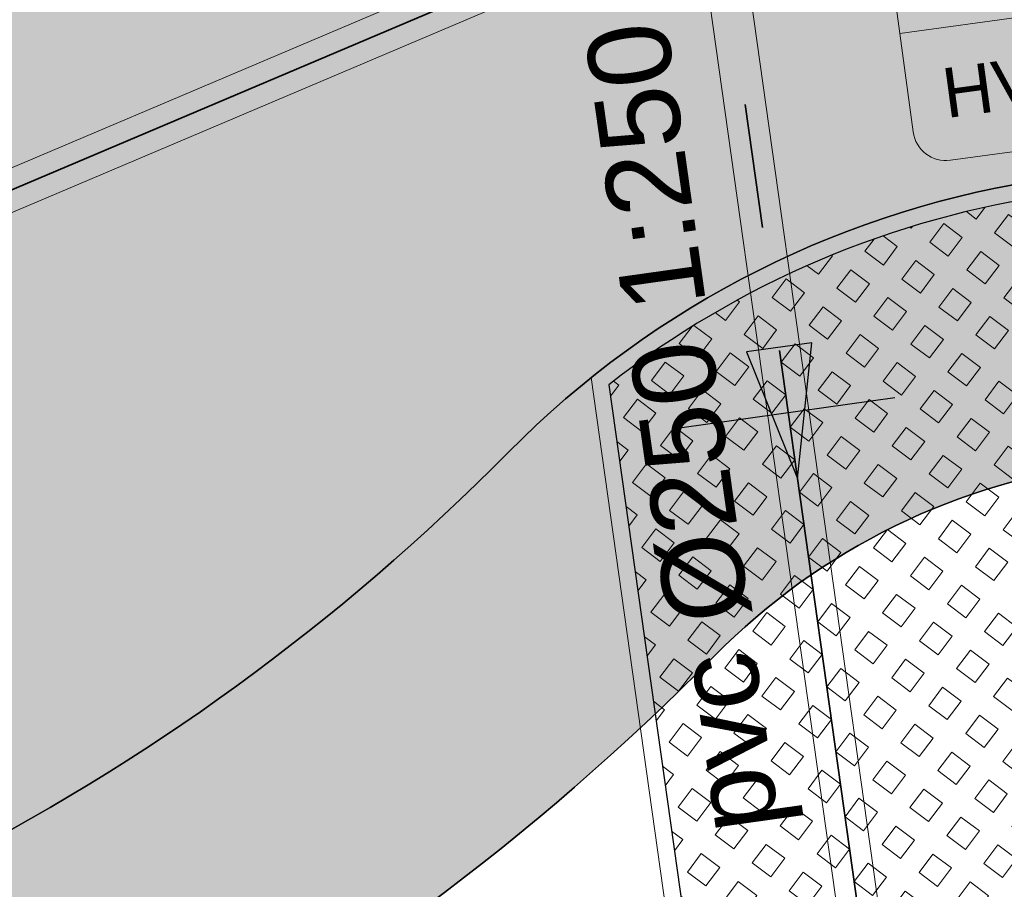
# Model space of a CAD drawing. Extents: x 98477 to 100410, y 398052 to 398969.
# Tile 230 of 256: x 98807.28 to 98813.22, y 398286.2 to 398291.45. Entities that reach past the tile are written whole.
import ezdxf
from ezdxf.enums import TextEntityAlignment as Align

# ---------------------------------------------------------------- set-up
doc = ezdxf.new("R2010")
doc.units = 0
doc.linetypes.add('AL-NUTSTRACE', pattern=[17, 5, -3.5, 0, -3.5, 5])
doc.linetypes.add('RI-DWA', pattern=[9.75, 4.5, -0.75, 0.75, -0.75, 0.75, -0.75, 0.75, -0.75])
for name, color, linetype, lineweight in [('N-KO-kantbegrenzing grondwerk', 70, 'Continuous', 25), ('N-KO-kantverharding', 2, 'Continuous', 25), ('N-KO-opsluitband 100x200mm', 2, 'Continuous', 25), ('N-KO-opsluitband achterkant', 8, 'Continuous', 9), ('N-RI-DWA hoofdriool', 24, 'RI-DWA', 35), ('N-RI-DWA hoofdriool buiswand', 24, 'Continuous', 13), ('N-RI-DWA putnummer', 24, 'Continuous', 18), ('N-RI-DWA strenginformatie', 24, 'Continuous', 25), ('N-RI-stroomrichting', 7, 'Continuous', 25), ("N-VH-arcering 'MAT' grijs 251", 251, 'Continuous', 18), ('N-VH-arcering grasbetontegels', 8, 'Continuous', 9), ('N-VH-arcering printbeton', 8, 'Continuous', 9), ('X-AL-nutstrace VERWERKT', 252, 'AL-NUTSTRACE', 18)]:
    doc.layers.add(name, color=color, linetype=linetype, lineweight=lineweight)
doc.layers.add('X-AL-contourlijnen', color=30, linetype='Continuous', plot=False)
doc.layers.add('X-AL-hulplijn riolering', color=30, linetype='Continuous', plot=False)
doc.styles.add('CS Annotative', font='arial.ttf')

# ---------------------------------------------------------------- blocks, each defined once
blk = doc.blocks.new('*U612')
at = {"layer": 'X-AL-hulplijn riolering'}
for points in [[(-0.6275572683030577, 0.6275572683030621), (7.682743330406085e-16, 0), (0.6275572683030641, 0.6275572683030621, 0.4142135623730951)], [(3.290701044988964e-15, 0), (-0.6275572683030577, -0.6275572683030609, 0.4142135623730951), (0.6275572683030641, -0.6275572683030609)]]:
    blk.add_hatch(color=256, dxfattribs=at).paths.add_polyline_path(points)
at = {"lineweight": 9}
blk.add_line((5.579606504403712, -4.287517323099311), (17.47132344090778, -2.679080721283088), dxfattribs=at)
blk.add_lwpolyline([(7.106728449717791, -8.117386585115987), (17.01649256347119, -6.777022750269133, 0.414213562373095), (17.87343259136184, -5.65200995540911), (17.06921429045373, 0.2938485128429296, 0.414213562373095), (15.94420149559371, 1.150788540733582), (6.034437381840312, -0.1895752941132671, 0.414213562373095), (5.17749735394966, -1.314588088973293), (5.981715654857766, -7.260446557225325, 0.414213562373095)], format="xyb", close=True)
at = {"layer": 'X-AL-hulplijn riolering'}
for points in [[(0.7530687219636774, -0.7530687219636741), (-0.7530687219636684, 0.7530687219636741)], [(0.7530687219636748, 0.7530687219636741), (-0.7530687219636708, -0.7530687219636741)]]:
    blk.add_lwpolyline(points, dxfattribs=at)
blk.add_circle((3.290701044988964e-15, 0), 0.8875, dxfattribs=at)
at = {"style": 'CS Annotative'}
for tag, height, p in [('HOOGTE', 2.5, (11.26062961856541, -1.525281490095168)), ('NR', 1.5, (11.79030032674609, -5.441316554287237))]:
    blk.add_attdef(tag, text='', height=height, rotation=7.70290231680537, dxfattribs=at).set_placement(p, align=Align.MIDDLE_CENTER)
blk = doc.blocks.new('*U531')
at = {"layer": 'N-RI-stroomrichting'}
h = blk.add_hatch(color=256, dxfattribs=at)
h.dxf.hatch_style = 1
h.paths.add_polyline_path([(0.2783462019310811, -1.980536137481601), (0.711921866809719, 2.119709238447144), (-1.268614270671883, 1.841363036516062)])
blk.add_lwpolyline([(0.2783462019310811, -1.980536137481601), (0.711921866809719, 2.119709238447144), (-1.268614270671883, 1.841363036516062)], close=True, dxfattribs=at)
at = {"layer": 'X-AL-hulplijn riolering'}
blk.add_lwpolyline([(3.218371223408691, 0.4523125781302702), (-3.218371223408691, -0.4523125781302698)], dxfattribs=at)
at = {"lineweight": 25, "style": 'CS Annotative'}
blk.add_attdef('Strenginformatie', text='', height=2.5, rotation=98.00000000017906, dxfattribs=at).set_placement((-3.218371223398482, -0.4523125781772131), align=Align.MIDDLE_CENTER)

msp = doc.modelspace()

# ---------------------------------------------------------------- hatches: boundary and pattern name
at = {"layer": "N-VH-arcering 'MAT' grijs 251"}
h = msp.add_hatch(color=256, dxfattribs=at)
h.dxf.hatch_style = 1
edge = h.paths.add_edge_path()
edge.add_line((98801.70985258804, 398275.5025756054), (98759.07881222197, 398269.5111736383))
edge.add_arc((98758.55691309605, 398273.2246788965), 3.749999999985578, 188.0000000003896, 277.9999999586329, ccw=False)
edge.add_line((98754.84340783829, 398272.7027797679), (98754.7320693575, 398273.4949942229))
edge.add_arc((98759.43584268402, 398274.1560664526), 4.75000000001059, 98.00000000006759, 188.0000000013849, ccw=False)
edge.add_line((98758.77477045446, 398278.859839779), (98802.64364589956, 398285.0252081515))
edge.add_arc((98800.79960231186, 398298.1462600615), 13.24999999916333, 278.0000000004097, 315.3695932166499)
edge.add_arc((98814.32101528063, 398284.7981743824), 5.750000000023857, 97.99999999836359, 135.3695932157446, ccw=False)
edge.add_line((98813.52076995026, 398290.4922157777), (98817.94515990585, 398291.114023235))
edge.add_arc((98818.74540523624, 398285.4199818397), 5.750000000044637, 8.00000000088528, 97.99999999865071, ccw=False)
edge.add_line((98824.43944663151, 398286.2202271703), (98832.12180180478, 398231.5574297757))
edge.add_arc((98824.4472242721, 398230.4788382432), 7.74999999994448, -36.90337989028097, 8.000000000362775, ccw=False)
edge.add_line((98830.64450586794, 398225.8252159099), (98822.02531955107, 398214.3469478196))
edge.add_arc((98828.62242576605, 398209.3930917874), 8.249999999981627, 143.0966201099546, 188.000000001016)
edge.add_line((98820.45271419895, 398208.2449137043), (98820.95212056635, 398204.6914527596))
edge.add_line((98820.95212056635, 398204.6914527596), (98824.98814049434, 398175.9736787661))
edge.add_line((98824.98814049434, 398175.9736787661), (98826.34507822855, 398166.3185650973))
edge.add_arc((98829.56344945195, 398166.7708776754), 3.249999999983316, 187.9999999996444, 277.9999999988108)
edge.add_line((98830.01576203, 398163.552506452), (98845.49611657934, 398165.7281284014))
edge.add_line((98845.49611657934, 398165.7281284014), (98850.05134969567, 398166.3683246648))
edge.add_line((98850.05134969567, 398166.3683246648), (98871.26042709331, 398169.349066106))
edge.add_line((98871.26042709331, 398169.349066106), (98879.77673248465, 398170.5459547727))
edge.add_line((98879.77673248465, 398170.5459547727), (98895.91810200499, 398172.8144763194))
edge.add_line((98895.91810200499, 398172.8144763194), (98895.01347684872, 398179.2512187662))
edge.add_line((98895.01347684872, 398179.2512187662), (98835.84495974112, 398170.9356259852))
edge.add_arc((98835.18388751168, 398175.6393993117), 4.749999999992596, 188.0000000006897, 277.9999999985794, ccw=False)
edge.add_line((98830.48011418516, 398174.9783270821), (98825.97718274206, 398207.0183491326))
edge.add_arc((98833.65176027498, 398208.096940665), 7.750000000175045, 143.0966201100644, 188.0000000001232, ccw=False)
edge.add_line((98827.4544786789, 398212.7505629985), (98836.07366499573, 398224.2288310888))
edge.add_arc((98829.47655878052, 398229.1826871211), 8.250000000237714, 323.096620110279, 367.9999999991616)
edge.add_line((98837.64627034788, 398230.3308652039), (98837.34238794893, 398232.4931008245))
edge.add_line((98837.34238794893, 398232.4931008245), (98837.34238780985, 398232.493100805))
edge.add_line((98837.34238780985, 398232.493100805), (98829.68786739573, 398286.9578446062))
edge.add_arc((98835.38190879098, 398287.7580899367), 5.749999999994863, 97.99999999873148, 188.0000000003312, ccw=False)
edge.add_line((98834.58166346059, 398293.452131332), (98882.50500414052, 398300.1873176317))
edge.add_arc((98883.61838894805, 398292.2651730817), 8.000000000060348, 11.632034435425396, 97.9999999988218, ccw=False)
edge.add_line((98891.45409032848, 398293.8781776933), (98890.9995, 398296.0865))
edge.add_line((98890.9995, 398296.0865), (98889.023, 398305.688))
edge.add_line((98889.023, 398305.688), (98888.557, 398307.974))
edge.add_line((98888.557, 398307.974), (98887.38477368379, 398314.7597044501))
edge.add_arc((98879.50153614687, 398313.3978799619), 8.00000000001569, -82.00000000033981, 9.801079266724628, ccw=False)
edge.add_line((98880.6149209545, 398305.475735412), (98872.94460748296, 398304.3977431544))
edge.add_arc((98872.42270835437, 398308.1112484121), 3.749999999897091, 189.4265010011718, 278.00000000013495, ccw=False)
edge.add_arc((92946.7354543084, 397324.3039467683), 6003.049999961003, 9.42650100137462, 10.61166010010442)
edge.add_line((98847.1206531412, 398429.7738954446), (98842.31285519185, 398429.0982035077))
edge.add_arc((92946.7354539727, 397324.3039467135), 5998.200000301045, 9.428546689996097, 10.613773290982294, ccw=False)
edge.add_arc((98860.08948650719, 398306.4687901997), 3.840166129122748, -81.43407539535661, 6.657381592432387, ccw=False)
edge.add_line((98860.66146879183, 398302.6714605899), (98847.18483033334, 398300.7774425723))
edge.add_line((98847.18483033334, 398300.7774425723), (98842.62959721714, 398300.1372463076))
edge.add_line((98842.62959721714, 398300.1372463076), (98820.15051205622, 398296.9780169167))
edge.add_arc((98819.35026672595, 398302.672058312), 5.749999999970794, 187.9999999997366, 277.99999999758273, ccw=False)
edge.add_line((98813.65622533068, 398301.8718129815), (98812.30624625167, 398311.4774132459))
edge.add_line((98812.30624625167, 398311.4774132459), (98811.1093575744, 398319.9937186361))
edge.add_line((98811.1093575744, 398319.9937186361), (98809.24443803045, 398333.2633107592))
edge.add_line((98809.24443803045, 398333.2633107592), (98808.67382831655, 398337.3234098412))
edge.add_line((98808.67382831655, 398337.3234098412), (98807.71353391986, 398344.1562595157))
edge.add_line((98807.71353391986, 398344.1562595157), (98807.70657526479, 398344.2057729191))
edge.add_line((98807.70657526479, 398344.2057729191), (98811.66764753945, 398344.7624653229))
edge.add_line((98811.66764753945, 398344.7624653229), (98829.49247277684, 398347.2675811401))
edge.add_line((98829.49247277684, 398347.2675811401), (98831.96814294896, 398347.6155138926))
edge.add_line((98831.96814294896, 398347.6155138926), (98831.06351779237, 398354.0522563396))
edge.add_line((98831.06351779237, 398354.0522563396), (98828.58784762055, 398353.704323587))
edge.add_line((98828.58784762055, 398353.704323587), (98810.76302238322, 398351.1992077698))
edge.add_line((98810.76302238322, 398351.1992077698), (98806.80195010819, 398350.6425153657))
edge.add_line((98806.80195010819, 398350.6425153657), (98806.79499145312, 398350.6920287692))
edge.add_line((98806.79499145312, 398350.6920287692), (98805.14616655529, 398362.4240275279))
edge.add_line((98805.14616655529, 398362.4240275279), (98805.04836903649, 398363.119893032))
edge.add_line((98805.04836903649, 398363.119893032), (98803.99065346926, 398370.6459303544))
edge.add_line((98803.99065346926, 398370.6459303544), (98802.48758397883, 398381.3408254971))
edge.add_line((98802.48758397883, 398381.3408254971), (98801.4298684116, 398388.8668628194))
edge.add_line((98801.4298684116, 398388.8668628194), (98799.92679892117, 398399.561757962))
edge.add_line((98799.92679892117, 398399.561757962), (98798.86908335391, 398407.0877952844))
edge.add_line((98798.86908335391, 398407.0877952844), (98797.36601386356, 398417.7826904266))
edge.add_line((98797.36601386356, 398417.7826904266), (98796.79540414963, 398421.8427895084))
edge.add_line((98796.79540414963, 398421.8427895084), (98795.88382033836, 398428.3290453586))
edge.add_line((98795.88382033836, 398428.3290453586), (98795.87686168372, 398428.3785587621))
edge.add_line((98795.87686168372, 398428.3785587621), (98799.83793395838, 398428.9352511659))
edge.add_line((98799.83793395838, 398428.9352511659), (98817.66275919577, 398431.4403669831))
edge.add_line((98817.66275919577, 398431.4403669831), (98820.13842936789, 398431.7882997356))
edge.add_line((98820.13842936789, 398431.7882997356), (98819.2338042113, 398438.2250421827))
edge.add_line((98819.2338042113, 398438.2250421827), (98816.75813403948, 398437.87710943))
edge.add_line((98816.75813403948, 398437.87710943), (98798.93330880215, 398435.3719936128))
edge.add_line((98798.93330880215, 398435.3719936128), (98794.9722365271, 398434.8153012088))
edge.add_line((98794.9722365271, 398434.8153012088), (98794.96527787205, 398434.8648146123))
edge.add_line((98794.96527787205, 398434.8648146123), (98793.37870452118, 398446.1538705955))
edge.add_line((98793.37870452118, 398446.1538705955), (98792.73850825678, 398450.7091037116))
edge.add_line((98792.73850825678, 398450.7091037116), (98789.33816684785, 398474.9037900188))
edge.add_line((98789.33816684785, 398474.9037900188), (98783.89169246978, 398474.1383379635))
edge.add_line((98783.89169246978, 398474.1383379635), (98786.76317609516, 398453.7066703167))
edge.add_arc((98782.05940276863, 398453.0455980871), 4.750000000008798, -82.0000000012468, 7.999999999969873, ccw=False)
edge.add_line((98782.72047499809, 398448.3418247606), (98773.11487473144, 398446.9918456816))
edge.add_line((98773.11487473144, 398446.9918456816), (98764.5985693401, 398445.7949570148))
edge.add_line((98764.5985693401, 398445.7949570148), (98743.40683266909, 398442.8166526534))
edge.add_line((98743.40683266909, 398442.8166526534), (98734.89052727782, 398441.6197639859))
edge.add_line((98734.89052727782, 398441.6197639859), (98611.80020633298, 398424.3205475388))
edge.add_line((98611.80020633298, 398424.3205475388), (98607.65702311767, 398453.8008279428))
edge.add_arc((98611.6373665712, 398454.1216500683), 3.993251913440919, 101.39182936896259, 184.6081706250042, ccw=False)
edge.add_line((98610.84862924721, 398458.0362323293), (98611.83889731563, 398458.1754054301))
edge.add_line((98611.83889731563, 398458.1754054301), (98639.5664032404, 398462.0722522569))
edge.add_line((98639.5664032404, 398462.0722522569), (98641.54693937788, 398462.3505984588))
edge.add_line((98641.54693937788, 398462.3505984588), (98659.37176461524, 398464.8557142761))
edge.add_line((98659.37176461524, 398464.8557142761), (98661.84743478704, 398465.2036470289))
edge.add_line((98661.84743478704, 398465.2036470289), (98660.94280963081, 398471.6403894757))
edge.add_line((98660.94280963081, 398471.6403894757), (98649.90132066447, 398470.0886093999))
edge.add_line((98649.90132066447, 398470.0886093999), (98624.64948491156, 398466.5396953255))
edge.add_line((98624.64948491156, 398466.5396953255), (98622.66894877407, 398466.2613491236))
edge.add_line((98622.66894877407, 398466.2613491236), (98604.84412353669, 398463.7562333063))
edge.add_line((98604.84412353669, 398463.7562333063), (98602.86358739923, 398463.4778871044))
edge.add_line((98602.86358739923, 398463.4778871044), (98594.9414428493, 398462.3645022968))
edge.add_line((98594.9414428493, 398462.3645022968), (98576.27488975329, 398459.7410893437))
edge.add_line((98576.27488975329, 398459.7410893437), (98577.17951490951, 398453.3043468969))
edge.add_line((98577.17951490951, 398453.3043468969), (98578.1697829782, 398453.4435199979))
edge.add_line((98578.1697829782, 398453.4435199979), (98598.47059208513, 398456.2943364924))
edge.add_arc((98598.79151287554, 398452.3139562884), 3.993296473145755, 11.424909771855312, 94.60953932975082, ccw=False)
edge.add_line((98602.70568277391, 398453.1049624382), (98606.84886598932, 398423.6246820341))
edge.add_line((98606.84886598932, 398423.6246820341), (98548.81915716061, 398415.4691383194))
edge.add_arc((98548.15808493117, 398420.172911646), 4.750000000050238, 188.0000000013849, 277.99999999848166, ccw=False)
edge.add_line((98543.45431160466, 398419.5118394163), (98539.76818545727, 398445.7399897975))
edge.add_line((98539.76818545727, 398445.7399897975), (98538.97597100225, 398445.6286513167))
edge.add_line((98538.97597100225, 398445.6286513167), (98538.73241807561, 398447.361620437))
edge.add_line((98538.73241807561, 398447.361620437), (98534.77134580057, 398446.8049280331))
edge.add_line((98534.77134580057, 398446.8049280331), (98536.52992450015, 398434.2919904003))
edge.add_line((98536.52992450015, 398434.2919904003), (98537.17012076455, 398429.7367572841))
edge.add_line((98537.17012076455, 398429.7367572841), (98538.39484405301, 398421.0223982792))
edge.add_line((98538.39484405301, 398421.0223982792), (98539.03504031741, 398416.467165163))
edge.add_line((98539.03504031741, 398416.467165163), (98541.02521566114, 398402.30633178))
edge.add_line((98541.02521566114, 398402.30633178), (98541.66541192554, 398397.7510986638))
edge.add_line((98541.66541192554, 398397.7510986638), (98543.65558726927, 398383.5902652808))
edge.add_line((98543.65558726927, 398383.5902652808), (98544.29578353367, 398379.0350321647))
edge.add_line((98544.29578353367, 398379.0350321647), (98545.60401068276, 398369.7265123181))
edge.add_arc((98543.87104156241, 398369.4829593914), 1.750000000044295, -82.00000000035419, 7.99999999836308, ccw=False)
edge.add_line((98544.11459448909, 398367.7499902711), (98522.47723718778, 398364.7090580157))
edge.add_line((98522.47723718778, 398364.7090580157), (98523.21485462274, 398359.4606372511))
edge.add_line((98523.21485462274, 398359.4606372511), (98545.05026553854, 398362.5294041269))
edge.add_line((98545.05026553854, 398362.5294041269), (98549.60549865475, 398363.1696003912))
edge.add_line((98549.60549865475, 398363.1696003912), (98564.16243926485, 398365.2154449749))
edge.add_arc((98564.82351149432, 398360.5116716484), 4.749999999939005, 8.000000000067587, 97.99999999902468, ccw=False)
edge.add_line((98569.5272848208, 398361.172743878), (98576.49985717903, 398311.5603136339))
edge.add_arc((98571.7960838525, 398310.8992414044), 4.749999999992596, -82.0000000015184, 7.999999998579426, ccw=False)
edge.add_line((98572.45715608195, 398306.1954680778), (98563.84182388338, 398304.9846620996))
edge.add_line((98563.84182388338, 398304.9846620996), (98559.28659076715, 398304.3444658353))
edge.add_line((98559.28659076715, 398304.3444658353), (98541.0161448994, 398301.7767221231))
edge.add_line((98541.0161448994, 398301.7767221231), (98541.7537623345, 398296.5283013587))
edge.add_line((98541.7537623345, 398296.5283013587), (98553.88454617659, 398298.2331718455))
edge.add_arc((98554.12809910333, 398296.5002027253), 1.749999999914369, 7.999999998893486, 98.0000000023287, ccw=False)
edge.add_line((98555.86106822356, 398296.7437556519), (98557.35022040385, 398286.1478873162))
edge.add_line((98557.35022040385, 398286.1478873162), (98557.99041666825, 398281.5926542))
edge.add_line((98557.99041666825, 398281.5926542), (98560.13368242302, 398266.3425259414))
edge.add_line((98560.13368242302, 398266.3425259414), (98560.77387868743, 398261.7872928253))
edge.add_line((98560.77387868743, 398261.7872928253), (98562.9171444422, 398246.5371645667))
edge.add_line((98562.9171444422, 398246.5371645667), (98563.5573407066, 398241.9819314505))
edge.add_line((98563.5573407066, 398241.9819314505), (98565.70060646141, 398226.7318031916))
edge.add_line((98565.70060646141, 398226.7318031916), (98566.34080272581, 398222.1765700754))
edge.add_line((98566.34080272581, 398222.1765700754), (98567.56552601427, 398213.4622110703))
edge.add_line((98567.56552601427, 398213.4622110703), (98568.20572227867, 398208.9069779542))
edge.add_line((98568.20572227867, 398208.9069779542), (98576.53105717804, 398149.6691420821))
edge.add_line((98576.53105717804, 398149.6691420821), (98576.55610833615, 398149.4908938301))
edge.add_line((98576.55610833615, 398149.4908938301), (98535.4599834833, 398143.7152101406))
edge.add_line((98535.4599834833, 398143.7152101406), (98536.3465161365, 398137.4072025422))
edge.add_line((98536.3465161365, 398137.4072025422), (98537.33678420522, 398137.5463756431))
edge.add_line((98537.33678420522, 398137.5463756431), (98577.44264098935, 398143.1828862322))
edge.add_line((98577.44264098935, 398143.1828862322), (98578.76478544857, 398133.7753395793))
edge.add_line((98578.76478544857, 398133.7753395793), (98538.65892866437, 398128.1388289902))
edge.add_line((98538.65892866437, 398128.1388289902), (98537.66866059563, 398127.9996558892))
edge.add_line((98537.66866059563, 398127.9996558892), (98538.57328575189, 398121.5629134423))
edge.add_line((98538.57328575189, 398121.5629134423), (98579.66941060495, 398127.3385971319))
edge.add_line((98579.66941060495, 398127.3385971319), (98579.67636925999, 398127.2890837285))
edge.add_line((98579.67636925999, 398127.2890837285), (98580.7660946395, 398119.5352847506))
edge.add_line((98580.7660946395, 398119.5352847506), (98582.57534495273, 398106.6617998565))
edge.add_line((98582.57534495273, 398106.6617998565), (98583.06245080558, 398103.1958616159))
edge.add_line((98583.06245080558, 398103.1958616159), (98584.87170111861, 398090.3223767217))
edge.add_line((98584.87170111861, 398090.3223767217), (98585.35880697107, 398086.8564384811))
edge.add_line((98585.35880697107, 398086.8564384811), (98587.16805728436, 398073.9829535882))
edge.add_line((98587.16805728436, 398073.9829535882), (98588.14928671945, 398067.0011433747))
edge.add_arc((98585.92118356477, 398066.6880038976), 2.249999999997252, -71.05267843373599, 7.999999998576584, ccw=False)
edge.add_line((98586.6517556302, 398064.5599145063), (98587.08769329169, 398064.7095716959))
edge.add_line((98587.08769329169, 398064.7095716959), (98595.76511800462, 398067.6885274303))
edge.add_line((98595.76511800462, 398067.6885274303), (98596.09256923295, 398067.8009412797))
edge.add_arc((98595.36199716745, 398069.9290306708), 2.249999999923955, 187.9999999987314, 288.947321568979, ccw=False)
edge.add_line((98593.13389401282, 398069.6158911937), (98582.46560133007, 398145.5247379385))
edge.add_arc((98587.16937465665, 398146.1858101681), 4.750000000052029, 98.00000000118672, 187.9999999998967, ccw=False)
edge.add_line((98586.50830242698, 398150.8895834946), (98609.06670264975, 398154.0599598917))
edge.add_line((98609.06670264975, 398154.0599598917), (98621.30783352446, 398156.2004915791))
edge.add_line((98621.30783352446, 398156.2004915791), (98618.71337939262, 398174.6609919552))
edge.add_line((98618.71337939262, 398174.6609919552), (98600.88855415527, 398172.155876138))
edge.add_line((98600.88855415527, 398172.155876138), (98602.70587460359, 398159.2249692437))
edge.add_line((98602.70587460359, 398159.2249692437), (98585.67326382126, 398156.8311919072))
edge.add_arc((98585.08617653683, 398161.633146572), 4.837710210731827, 189.0296070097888, 276.97039299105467, ccw=False)
edge.add_line((98580.30841826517, 398160.8738930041), (98573.6350680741, 398208.3572469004))
edge.add_line((98573.6350680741, 398208.3572469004), (98572.71652560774, 398214.8930161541))
edge.add_line((98572.71652560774, 398214.8930161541), (98570.01656744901, 398234.1042166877))
edge.add_line((98570.01656744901, 398234.1042166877), (98569.09802498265, 398240.6399859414))
edge.add_line((98569.09802498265, 398240.6399859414), (98568.63179509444, 398243.9573839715))
edge.add_line((98568.63179509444, 398243.9573839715), (98568.16556520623, 398247.2747820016))
edge.add_arc((98572.86933853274, 398247.9358542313), 4.74999999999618, 98.00000000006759, 188.0000000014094, ccw=False)
edge.add_line((98572.20826630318, 398252.6396275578), (98597.85620928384, 398256.2442108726))
edge.add_line((98597.85620928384, 398256.2442108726), (98604.39197853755, 398257.1627533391))
edge.add_line((98604.39197853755, 398257.1627533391), (98619.64210679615, 398259.3060190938))
edge.add_line((98619.64210679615, 398259.3060190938), (98626.17787604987, 398260.2245615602))
edge.add_line((98626.17787604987, 398260.2245615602), (98639.44746817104, 398262.089481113))
edge.add_line((98639.44746817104, 398262.089481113), (98639.4969815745, 398262.096439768))
edge.add_line((98639.4969815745, 398262.096439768), (98640.05367397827, 398258.1353674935))
edge.add_line((98640.05367397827, 398258.1353674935), (98641.8629242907, 398245.2618825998))
edge.add_line((98641.8629242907, 398245.2618825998), (98642.14127049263, 398243.2813464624))
edge.add_line((98642.14127049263, 398243.2813464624), (98643.25465530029, 398235.3592019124))
edge.add_line((98643.25465530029, 398235.3592019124), (98644.5767997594, 398225.9516552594))
edge.add_line((98644.5767997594, 398225.9516552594), (98646.03811731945, 398215.5538405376))
edge.add_line((98646.03811731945, 398215.5538405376), (98646.38605007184, 398213.0781703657))
edge.add_line((98646.38605007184, 398213.0781703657), (98652.82279251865, 398213.9827955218))
edge.add_line((98652.82279251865, 398213.9827955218), (98652.47485976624, 398216.4584656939))
edge.add_line((98652.47485976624, 398216.4584656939), (98651.70940771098, 398221.904940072))
edge.add_line((98651.70940771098, 398221.904940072), (98651.43106150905, 398223.8854762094))
edge.add_line((98651.43106150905, 398223.8854762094), (98649.62181119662, 398236.758961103))
edge.add_line((98649.62181119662, 398236.758961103), (98649.34346499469, 398238.7394972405))
edge.add_line((98649.34346499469, 398238.7394972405), (98646.49041642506, 398259.0399926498))
edge.add_line((98646.49041642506, 398259.0399926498), (98645.93372402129, 398263.0010649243))
edge.add_line((98645.93372402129, 398263.0010649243), (98645.98323742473, 398263.0080235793))
edge.add_line((98645.98323742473, 398263.0080235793), (98654.39783815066, 398264.1906185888))
edge.add_line((98654.39783815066, 398264.1906185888), (98722.62535253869, 398273.7793704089))
edge.add_line((98722.62535253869, 398273.7793704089), (98731.14165792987, 398274.9762590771))
edge.add_line((98731.14165792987, 398274.9762590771), (98743.97026282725, 398276.7792019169))
edge.add_arc((98744.55735011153, 398271.9772472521), 4.837710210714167, 9.02960700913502, 96.9703929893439, ccw=False)
edge.add_line((98749.33510838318, 398272.73650082), (98750.7268393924, 398262.8338201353))
edge.add_line((98750.7268393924, 398262.8338201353), (98752.41029510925, 398263.0704144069))
edge.add_line((98752.41029510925, 398263.0704144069), (98756.96552822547, 398263.7106106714))
edge.add_line((98756.96552822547, 398263.7106106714), (98772.21565648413, 398265.8538764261))
edge.add_line((98772.21565648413, 398265.8538764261), (98776.77088960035, 398266.4940726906))
edge.add_line((98776.77088960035, 398266.4940726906), (98795.98209013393, 398269.1940308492))
edge.add_line((98795.98209013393, 398269.1940308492), (98800.53732325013, 398269.8342271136))
edge.add_line((98800.53732325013, 398269.8342271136), (98802.46834598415, 398270.1056146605))
edge.add_line((98802.46834598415, 398270.1056146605), (98801.70985258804, 398275.5025756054))
edge = h.paths.add_edge_path(flags=16)
edge.add_line((98744.0622075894, 398333.4636472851), (98751.98435213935, 398334.5770320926))
edge.add_line((98751.98435213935, 398334.5770320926), (98753.96600319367, 398334.8555349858))
edge.add_line((98753.96600319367, 398334.8555349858), (98764.36270300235, 398336.316695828))
edge.add_line((98764.36270300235, 398336.316695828), (98764.36270299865, 398336.3166958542))
edge.add_line((98764.36270299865, 398336.3166958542), (98766.34323913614, 398336.5950420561))
edge.add_line((98766.34323913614, 398336.5950420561), (98774.26538368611, 398337.7084268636))
edge.add_line((98774.26538368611, 398337.7084268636), (98774.24729118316, 398337.8371617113))
edge.add_line((98774.24729118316, 398337.8371617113), (98802.48973650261, 398341.8063785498))
edge.add_line((98802.48973650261, 398341.8063785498), (98803.0185942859, 398338.0433598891))
edge.add_line((98803.0185942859, 398338.0433598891), (98808.47417984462, 398299.2248515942))
edge.add_arc((98800.79960231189, 398298.1462600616), 7.750000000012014, -82.00000000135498, 8.000000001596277, ccw=False)
edge.add_line((98801.87819384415, 398290.4716825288), (98771.96746476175, 398286.2680036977))
edge.add_line((98771.96746476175, 398286.2680036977), (98767.41223164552, 398285.6278074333))
edge.add_line((98767.41223164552, 398285.6278074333), (98755.13290759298, 398283.9020609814))
edge.add_line((98755.13290759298, 398283.9020609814), (98746.61660220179, 398282.7051723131))
edge.add_line((98746.61660220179, 398282.7051723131), (98730.37620587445, 398280.4227334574))
edge.add_line((98730.37620587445, 398280.4227334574), (98721.85990048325, 398279.2258447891))
edge.add_line((98721.85990048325, 398279.2258447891), (98654.3282516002, 398269.7348904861))
edge.add_arc((98653.66717937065, 398274.4386638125), 4.749999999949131, 187.9999999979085, 277.9999999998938, ccw=False)
edge.add_line((98648.96340604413, 398273.7775915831), (98644.1340994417, 398308.1398935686))
edge.add_line((98644.1340994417, 398308.1398935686), (98642.93721077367, 398316.6561989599))
edge.add_line((98642.93721077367, 398316.6561989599), (98640.29988051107, 398335.4217788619))
edge.add_line((98640.29988051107, 398335.4217788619), (98638.12129075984, 398335.1155980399))
edge.add_line((98638.12129075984, 398335.1155980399), (98637.23004949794, 398334.990342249))
edge.add_line((98637.23004949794, 398334.990342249), (98635.05145974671, 398334.6841614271))
edge.add_line((98635.05145974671, 398334.6841614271), (98635.74036659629, 398329.7823344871))
edge.add_line((98635.74036659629, 398329.7823344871), (98636.93725526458, 398321.266029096))
edge.add_line((98636.93725526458, 398321.266029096), (98638.384655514, 398310.967241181))
edge.add_line((98638.384655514, 398310.967241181), (98639.02485177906, 398306.4120080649))
edge.add_line((98639.02485177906, 398306.4120080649), (98641.16811753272, 398291.1618798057))
edge.add_line((98641.16811753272, 398291.1618798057), (98642.36500620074, 398282.6455744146))
edge.add_line((98642.36500620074, 398282.6455744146), (98643.71498527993, 398273.0399741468))
edge.add_arc((98639.01121195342, 398272.3789019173), 4.749999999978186, -82.00000000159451, 7.999999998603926, ccw=False)
edge.add_line((98639.67228418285, 398267.6751285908), (98619.32227537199, 398264.8151213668))
edge.add_line((98619.32227537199, 398264.8151213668), (98614.27190822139, 398264.1053385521))
edge.add_line((98614.27190822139, 398264.1053385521), (98593.92189940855, 398261.2453313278))
edge.add_arc((98593.26082717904, 398265.9491046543), 4.750000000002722, 188.0000000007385, 277.9999999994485, ccw=False)
edge.add_line((98588.55705385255, 398265.2880324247), (98581.77932383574, 398313.5140873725))
edge.add_line((98581.77932383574, 398313.5140873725), (98580.58243516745, 398322.0303927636))
edge.add_line((98580.58243516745, 398322.0303927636), (98575.23122943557, 398360.1062000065))
edge.add_line((98575.23122943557, 398360.1062000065), (98574.59103317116, 398364.6614331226))
edge.add_line((98574.59103317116, 398364.6614331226), (98572.66348572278, 398378.3766458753))
edge.add_line((98572.66348572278, 398378.3766458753), (98571.18825085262, 398388.8734874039))
edge.add_line((98571.18825085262, 398388.8734874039), (98568.51612731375, 398407.8866343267))
edge.add_arc((98573.21990064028, 398408.5477065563), 4.750000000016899, 97.9999999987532, 188.0000000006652, ccw=False)
edge.add_line((98572.55882841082, 398413.2514798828), (98607.11918401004, 398418.1086211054))
edge.add_line((98607.11918401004, 398418.1086211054), (98607.61431804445, 398418.1782076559))
edge.add_line((98607.61431804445, 398418.1782076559), (98611.58353488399, 398389.9357623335))
edge.add_line((98611.58353488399, 398389.9357623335), (98611.454800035, 398389.9176698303))
edge.add_line((98611.454800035, 398389.9176698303), (98613.2640503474, 398377.0441849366))
edge.add_line((98613.2640503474, 398377.0441849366), (98613.33363689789, 398376.5490509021))
edge.add_line((98613.33363689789, 398376.5490509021), (98626.20712179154, 398378.3583012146))
edge.add_line((98626.20712179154, 398378.3583012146), (98628.18765792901, 398378.6366474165))
edge.add_line((98628.18765792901, 398378.6366474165), (98636.10980247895, 398379.7500322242))
edge.add_line((98636.10980247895, 398379.7500322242), (98648.36932117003, 398381.4729952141))
edge.add_line((98648.36932117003, 398381.4729952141), (98647.4646960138, 398387.9097376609))
edge.add_line((98647.4646960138, 398387.9097376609), (98634.59121112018, 398386.1004873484))
edge.add_line((98634.59121112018, 398386.1004873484), (98632.49184281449, 398385.8054403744))
edge.add_line((98632.49184281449, 398385.8054403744), (98619.73719008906, 398384.0128908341))
edge.add_line((98619.73719008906, 398384.0128908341), (98617.50908693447, 398383.6997513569))
edge.add_line((98617.50908693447, 398383.6997513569), (98612.56565838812, 398418.8740731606))
edge.add_line((98612.56565838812, 398418.8740731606), (98613.06079242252, 398418.943659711))
edge.add_line((98613.06079242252, 398418.943659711), (98667.57504960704, 398426.6051389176))
edge.add_line((98667.57504960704, 398426.6051389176), (98722.08930679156, 398434.2666181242))
edge.add_line((98722.08930679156, 398434.2666181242), (98726.14940587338, 398434.8372278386))
edge.add_line((98726.14940587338, 398434.8372278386), (98759.42241298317, 398439.51344403))
edge.add_line((98759.42241298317, 398439.51344403), (98763.48251206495, 398440.084053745))
edge.add_line((98763.48251206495, 398440.084053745), (98783.48592705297, 398442.8953503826))
edge.add_arc((98784.14699928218, 398438.191577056), 4.750000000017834, 8.000000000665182, 97.99999999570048, ccw=False)
edge.add_line((98788.85077260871, 398438.8526492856), (98795.6145853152, 398390.7256211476))
edge.add_arc((98790.91081198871, 398390.064548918), 4.749999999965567, -82.00000000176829, 8.000000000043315, ccw=False)
edge.add_line((98791.57188421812, 398385.3607755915), (98787.36324492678, 398384.7692899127))
edge.add_line((98787.36324492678, 398384.7692899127), (98774.48976003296, 398382.9600396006))
edge.add_line((98774.48976003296, 398382.9600396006), (98766.12199485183, 398381.7840268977))
edge.add_line((98766.12199485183, 398381.7840268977), (98766.07248144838, 398381.7770682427))
edge.add_line((98766.07248144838, 398381.7770682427), (98764.94517930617, 398389.7982395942))
edge.add_line((98764.94517930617, 398389.7982395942), (98762.09213076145, 398410.0987350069))
edge.add_line((98762.09213076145, 398410.0987350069), (98761.95295766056, 398411.0890030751))
edge.add_line((98761.95295766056, 398411.0890030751), (98755.5162152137, 398410.1843779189))
edge.add_line((98755.5162152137, 398410.1843779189), (98755.65538831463, 398409.1941098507))
edge.add_line((98755.65538831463, 398409.1941098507), (98758.50843688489, 398388.893614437))
edge.add_line((98758.50843688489, 398388.893614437), (98759.63573900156, 398380.8724430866))
edge.add_line((98759.63573900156, 398380.8724430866), (98759.5862255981, 398380.8654844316))
edge.add_line((98759.5862255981, 398380.8654844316), (98748.79230364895, 398379.3484976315))
edge.add_line((98748.79230364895, 398379.3484976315), (98744.23707053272, 398378.7083013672))
edge.add_line((98744.23707053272, 398378.7083013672), (98741.31577972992, 398378.2977407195))
edge.add_line((98741.31577972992, 398378.2977407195), (98735.86930535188, 398377.532288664))
edge.add_line((98735.86930535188, 398377.532288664), (98732.94801454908, 398377.1217280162))
edge.add_line((98732.94801454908, 398377.1217280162), (98728.39278143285, 398376.4815317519))
edge.add_line((98728.39278143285, 398376.4815317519), (98718.31915239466, 398375.0657755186))
edge.add_arc((98720.44154218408, 398359.9641874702), 15.25000000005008, 97.9999999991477, 128.0000000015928)
edge.add_line((98711.052704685, 398371.9813514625), (98707.24934533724, 398369.0098414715))
edge.add_line((98707.24934533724, 398369.0098414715), (98710.51235115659, 398364.8333844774))
edge.add_line((98710.51235115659, 398364.8333844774), (98713.62044188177, 398367.261691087))
edge.add_arc((98721.25410813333, 398357.3241039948), 12.53110121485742, 99.37790491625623, 127.53006232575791, ccw=False)
edge.add_line((98719.21222162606, 398369.6877279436), (98728.55711414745, 398371.001066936))
edge.add_line((98728.55711414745, 398371.001066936), (98733.11234726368, 398371.6412632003))
edge.add_line((98733.11234726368, 398371.6412632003), (98743.90626921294, 398373.1582500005))
edge.add_line((98743.90626921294, 398373.1582500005), (98752.42257460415, 398374.3551386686))
edge.add_line((98752.42257460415, 398374.3551386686), (98763.21649655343, 398375.8721254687))
edge.add_line((98763.21649655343, 398375.8721254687), (98767.77172966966, 398376.512321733))
edge.add_line((98767.77172966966, 398376.512321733), (98793.32064568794, 398380.102987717))
edge.add_arc((98793.7681908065, 398376.2908113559), 3.838357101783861, 9.304190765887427, 96.69580920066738, ccw=False)
edge.add_line((98797.55605007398, 398376.9113815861), (98799.60189465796, 398362.3544409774))
edge.add_line((98799.60189465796, 398362.3544409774), (98801.64078058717, 398347.8470137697))
edge.add_line((98801.64078058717, 398347.8470137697), (98801.71036713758, 398347.3518797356))
edge.add_line((98801.71036713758, 398347.3518797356), (98773.46792181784, 398343.3826628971))
edge.add_line((98773.46792181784, 398343.3826628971), (98773.36075853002, 398344.1451693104))
edge.add_line((98773.36075853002, 398344.1451693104), (98770.8850883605, 398343.7972365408))
edge.add_line((98770.8850883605, 398343.7972365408), (98758.01160346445, 398341.9879862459))
edge.add_line((98758.01160346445, 398341.9879862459), (98756.03106732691, 398341.7096400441))
edge.add_line((98756.03106732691, 398341.7096400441), (98743.15758242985, 398339.900389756))
edge.add_line((98743.15758242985, 398339.900389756), (98743.15758243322, 398339.9003897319))
edge.add_line((98743.15758243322, 398339.9003897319), (98742.16731436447, 398339.761216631))
edge.add_line((98742.16731436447, 398339.761216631), (98743.07193952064, 398333.3244741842))
edge.add_line((98743.07193952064, 398333.3244741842), (98744.0622075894, 398333.4636472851))
edge = h.paths.add_edge_path(flags=16)
edge.add_line((98545.99047331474, 398402.9031704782), (98545.73996173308, 398404.6856530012))
edge.add_arc((98550.44373505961, 398405.3467252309), 4.750000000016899, 98.00000000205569, 188.0000000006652, ccw=False)
edge.add_line((98549.78266282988, 398410.0504985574), (98557.70480737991, 398411.1638833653))
edge.add_arc((98558.36587960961, 398406.4601100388), 4.750000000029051, 8.000000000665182, 98.00000000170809, ccw=False)
edge.add_line((98563.06965293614, 398407.1211822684), (98563.35495779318, 398405.0911327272))
edge.add_line((98563.35495779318, 398405.0911327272), (98565.09462155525, 398392.7127818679))
edge.add_line((98565.09462155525, 398392.7127818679), (98565.44255430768, 398390.237111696))
edge.add_line((98565.44255430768, 398390.237111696), (98567.18221806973, 398377.8587608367))
edge.add_line((98567.18221806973, 398377.8587608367), (98567.46752292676, 398375.8287112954))
edge.add_arc((98562.76374960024, 398375.1676390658), 4.749999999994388, -82.00000000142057, 7.9999999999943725, ccw=False)
edge.add_line((98563.42482182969, 398370.4638657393), (98555.50267727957, 398369.3504809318))
edge.add_arc((98554.84160505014, 398374.0542542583), 4.749999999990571, 187.9999999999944, 277.99999999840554, ccw=False)
edge.add_line((98550.13783172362, 398373.3931820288), (98549.88732014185, 398375.1756645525))
edge.add_line((98549.88732014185, 398375.1756645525), (98548.07806982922, 398388.0491494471))
edge.add_line((98548.07806982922, 398388.0491494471), (98547.79972362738, 398390.0296855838))
edge.add_line((98547.79972362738, 398390.0296855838), (98545.99047331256, 398402.9031704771))
edge = h.paths.add_edge_path(flags=16)
edge.add_line((98580.97427237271, 398279.7231952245), (98580.69592617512, 398281.7037313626))
edge.add_line((98580.69592617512, 398281.7037313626), (98579.23460861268, 398292.1015460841))
edge.add_line((98579.23460861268, 398292.1015460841), (98578.55961907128, 398296.9043462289))
edge.add_arc((98573.85584574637, 398296.2432739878), 4.750000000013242, 8.000000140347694, 98.00000000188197)
edge.add_line((98573.19477351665, 398300.9470473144), (98565.5697093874, 398299.8754144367))
edge.add_arc((98566.23078161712, 398295.1716411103), 4.749999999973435, 98.00000000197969, 186.1903587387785)
edge.add_line((98561.5084782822, 398294.6594387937), (98561.50613232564, 398294.659109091))
edge.add_line((98561.50613232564, 398294.659109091), (98563.66331539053, 398279.3099540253))
edge.add_line((98563.66331539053, 398279.3099540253), (98563.94166159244, 398277.329417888))
edge.add_line((98563.94166159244, 398277.329417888), (98566.09884465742, 398261.9802628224))
edge.add_line((98566.09884465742, 398261.9802628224), (98566.10119061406, 398261.980592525))
edge.add_arc((98570.78174201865, 398262.7898752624), 4.749999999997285, 189.8096412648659, 277.9999999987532)
edge.add_line((98571.4428142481, 398258.0861019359), (98579.06787837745, 398259.1577348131))
edge.add_arc((98578.406806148, 398263.8615081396), 4.749999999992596, 277.9999999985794, 367.9999999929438)
edge.add_line((98583.11057947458, 398264.5225803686), (98582.43558993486, 398269.325380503))
edge.add_line((98582.43558993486, 398269.325380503), (98580.97427237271, 398279.7231952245))
edge = h.paths.add_edge_path(flags=16)
edge.add_line((98615.08128089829, 398162.7819088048), (98614.48868373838, 398166.998456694))
edge.add_arc((98612.75571461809, 398166.7549037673), 1.749999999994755, 8.000000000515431, 98.00000000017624)
edge.add_line((98612.51216169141, 398168.4878728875), (98608.55108941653, 398167.9311804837))
edge.add_arc((98608.79464234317, 398166.1982113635), 1.749999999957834, 97.99999999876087, 188.000000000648)
edge.add_line((98607.06167322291, 398165.9546584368), (98607.65427038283, 398161.7381105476))
edge.add_arc((98609.38723950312, 398161.9816634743), 1.749999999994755, 188.0000000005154, 277.999999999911)
edge.add_line((98609.6307924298, 398160.248694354), (98613.59186470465, 398160.8053867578))
edge.add_arc((98613.348311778, 398162.5383558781), 1.749999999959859, 277.9999999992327, 368.0000000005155)
at = {"layer": 'N-VH-arcering grasbetontegels'}
h = msp.add_hatch(dxfattribs=at)
h.set_pattern_fill('CS-GRASBETONSTEEN', color=256, angle=1.077332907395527e-08)
h.set_pattern_definition([(53.00000001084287, (19448.54779836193, 79321.54942094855), (-0.2236179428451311, 0.1685082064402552), [0.14, -0.14]), (143.0000000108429, (19448.54779836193, 79321.54942094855), (-0.1685082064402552, -0.2236179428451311), [0.14, -0.14]), (53.00000001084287, (19448.43599046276, 79321.63367424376), (-0.2236179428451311, 0.1685082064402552), [0.14, -0.14]), (143.0000000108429, (19448.63205165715, 79321.6612288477), (-0.1685082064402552, -0.2236179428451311), [0.14, -0.14])])
edge = h.paths.add_edge_path()
edge.add_line((98814.19605855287, 398290.4861386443), (98813.53468726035, 398290.3931889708))
edge.add_arc((98814.32101528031, 398284.7981743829), 5.649999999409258, 97.99999999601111, 128.0835135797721)
edge.add_line((98810.83604208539, 398289.2453602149), (98811.59995219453, 398283.8098573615))
edge.add_line((98811.59995219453, 398283.8098573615), (98815.06589043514, 398284.2969632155))
edge.add_line((98815.06589043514, 398284.2969632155), (98814.19605855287, 398290.4861386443))
h.paths.add_polyline_path([(98812.96170414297, 398285.616963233), (98811.87240926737, 398285.4638728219), (98812.02549967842, 398284.3745779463), (98813.11479455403, 398284.5276683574)], flags=16)
at = {"layer": 'N-VH-arcering printbeton'}
h = msp.add_hatch(dxfattribs=at)
h.set_pattern_fill('CS-PRINTBETON', color=256)
h.set_pattern_definition([(45, (0, 0), (-0.3535533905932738, 0.3535533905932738), []), (45, (0.35, 0), (-0.3535533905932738, 0.3535533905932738), [0.5000000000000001, -0.2])])
edge = h.paths.add_edge_path()
edge.add_arc((98814.32101528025, 398284.7981743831), 3.999999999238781, 96.71781849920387, 135.3695932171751, ccw=False)
edge.add_line((98813.8530968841, 398288.770711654), (98818.18690073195, 398289.3807990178))
edge.add_arc((98818.74540523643, 398285.41998184), 3.999999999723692, 7.999999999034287, 98.02621236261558, ccw=False)
edge.add_line((98822.70647751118, 398285.9766742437), (98822.99874102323, 398283.8971112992))
edge.add_line((98822.99874102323, 398283.8971112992), (98824.73171014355, 398284.1406642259))
edge.add_line((98824.73171014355, 398284.1406642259), (98824.43944663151, 398286.2202271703))
edge.add_arc((98818.74540523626, 398285.4199818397), 5.750000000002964, 8.00000000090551, 97.99999999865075)
edge.add_line((98817.94515990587, 398291.114023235), (98813.52076995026, 398290.4922157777))
edge.add_arc((98814.32101528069, 398284.7981743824), 5.750000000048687, 97.99999999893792, 135.3695932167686)
edge.add_arc((98800.79960231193, 398298.1462600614), 13.24999999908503, 277.99999999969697, 315.3695932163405, ccw=False)
edge.add_line((98802.64364589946, 398285.0252081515), (98758.77477045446, 398278.859839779))
edge.add_arc((98759.435842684, 398274.1560664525), 4.750000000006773, 97.99999999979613, 148.8332892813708)
edge.add_line((98755.37143349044, 398276.6143337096), (98803.42904270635, 398283.3785234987))
edge.add_arc((98800.79960231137, 398298.1462600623), 15.00000000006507, 280.0958854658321, 315.369593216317)

# ---------------------------------------------------------------- linework, layer by layer
at = {"layer": 'N-KO-kantbegrenzing grondwerk', "flags": 128}
msp.add_lwpolyline([(98824.73171014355, 398284.1406642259), (98822.99874102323, 398283.8971112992), (98822.70647751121, 398285.9766742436, 0.4142135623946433), (98818.18871283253, 398289.3810541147), (98813.8530968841, 398288.770711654, 0.1702675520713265), (98811.47440202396, 398287.6082976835, -0.1551375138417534), (98803.42904270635, 398283.3785234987), (98755.37143349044, 398276.6143337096)], format="xyb", dxfattribs=at)
at = {"layer": 'N-KO-kantverharding', "flags": 128}
for points in [[(98803.0185942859, 398338.0433598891), (98808.47417984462, 398299.2248515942, -0.4142135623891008), (98801.87819384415, 398290.4716825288), (98771.96746476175, 398286.2680036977), (98767.41223164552, 398285.6278074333), (98755.13290759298, 398283.9020609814), (98746.61660220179, 398282.7051723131), (98730.37620587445, 398280.4227334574), (98721.85990048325, 398279.2258447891), (98654.3282516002, 398269.7348904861, -0.4142135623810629)], [(98802.64364589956, 398285.0252081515, 0.1645162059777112), (98810.22900872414, 398288.8377266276, -0.1645162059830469), (98813.52076995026, 398290.4922157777), (98817.94515990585, 398291.114023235, -0.4142135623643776), (98824.43944663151, 398286.2202271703), (98832.12180180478, 398231.5574297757, -0.1984741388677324), (98830.64450586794, 398225.8252159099), (98823.21633771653, 398215.9330402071)]]:
    msp.add_lwpolyline(points, format="xyb", dxfattribs=at)
at = {"layer": 'N-KO-opsluitband 100x200mm', "flags": 128}
msp.add_lwpolyline([(98810.83604208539, 398289.2453602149), (98811.59995219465, 398283.8098573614), (98815.06589043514, 398284.2969632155), (98814.19605855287, 398290.4861386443), (98813.53468726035, 398290.3931889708, 0.1320232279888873)], format="xyb", close=True, dxfattribs=at)
at = {"layer": 'N-KO-opsluitband achterkant', "flags": 128}
msp.add_lwpolyline([(98810.72904037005, 398289.288187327), (98811.5148426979, 398283.6969132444), (98815.17883455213, 398284.2118537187), (98814.28116804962, 398290.5990827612), (98813.52076995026, 398290.4922157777, 0.1345812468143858)], format="xyb", close=True, dxfattribs=at)
at = {"layer": 'N-RI-DWA hoofdriool'}
for points in [[(98797.59220760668, 398286.3349299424), (98811.47763827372, 398292.2247274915)], [(98812.4936019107, 398284.9957705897), (98811.47763827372, 398292.2247274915)]]:
    msp.add_lwpolyline(points, dxfattribs=at)
at = {"layer": 'N-RI-DWA hoofdriool buiswand', "flags": 128}
for points in [[(98797.54339583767, 398286.4500056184), (98811.4288265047, 398292.3398031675)], [(98812.3698184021, 398284.978373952), (98811.35385476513, 398292.2073308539)], [(98812.61738541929, 398285.0131672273), (98811.60142178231, 398292.2421241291)], [(98797.64101937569, 398286.2198542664), (98811.52645004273, 398292.1096518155)]]:
    msp.add_lwpolyline(points, dxfattribs=at)
at = {"layer": 'X-AL-contourlijnen', "flags": 128}
for points in [[(98803.0185942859, 398338.0433598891), (98808.47417984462, 398299.2248515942, -0.4142135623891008), (98801.87819384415, 398290.4716825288), (98771.96746476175, 398286.2680036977), (98767.41223164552, 398285.6278074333), (98755.13290759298, 398283.9020609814), (98746.61660220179, 398282.7051723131), (98730.37620587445, 398280.4227334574), (98721.85990048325, 398279.2258447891), (98654.3282516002, 398269.7348904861, -0.4142135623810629)], [(98743.97026282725, 398276.7792019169, -0.4037257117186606), (98749.33510838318, 398272.73650082), (98750.7268393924, 398262.8338201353), (98752.41029510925, 398263.0704144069), (98756.96552822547, 398263.7106106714), (98772.21565648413, 398265.8538764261), (98776.77088960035, 398266.4940726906), (98795.98209013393, 398269.1940308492), (98800.53732325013, 398269.8342271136), (98802.46834598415, 398270.1056146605), (98801.70985258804, 398275.5025756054), (98759.07881222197, 398269.5111736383, -0.4142135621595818), (98754.84340783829, 398272.7027797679), (98754.7320693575, 398273.4949942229, -0.4142135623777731), (98758.77477045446, 398278.859839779), (98802.64364589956, 398285.0252081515, 0.1645162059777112), (98810.22900872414, 398288.8377266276, -0.1645162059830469), (98813.52076995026, 398290.4922157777), (98817.94515990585, 398291.114023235, -0.4142135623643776), (98824.43944663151, 398286.2202271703), (98832.12180180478, 398231.5574297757, -0.1984741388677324), (98830.64450586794, 398225.8252159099), (98822.02531955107, 398214.3469478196, 0.198474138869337)]]:
    msp.add_lwpolyline(points, format="xyb", dxfattribs=at)
for points in [[(98811.47440202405, 398287.6082976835, -0.1702675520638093), (98813.8530968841, 398288.770711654), (98818.18690073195, 398289.3807990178, -0.4143475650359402), (98822.70647751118, 398285.9766742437), (98822.99874102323, 398283.8971112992), (98824.73171014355, 398284.1406642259), (98824.43944663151, 398286.2202271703, 0.4142135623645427), (98817.94515990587, 398291.114023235), (98813.52076995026, 398290.4922157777, 0.1645162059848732), (98810.22900872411, 398288.8377266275, -0.1645162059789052), (98802.64364589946, 398285.0252081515), (98758.77477045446, 398278.859839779, 0.2255123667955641), (98755.37143349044, 398276.6143337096), (98803.42904270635, 398283.3785234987, 0.1551375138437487)], [(98814.19605855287, 398290.4861386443), (98813.53468726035, 398290.3931889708, 0.132023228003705), (98810.83604208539, 398289.2453602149), (98811.59995219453, 398283.8098573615), (98815.06589043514, 398284.2969632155)]]:
    msp.add_lwpolyline(points, format="xyb", close=True, dxfattribs=at)
at = {"layer": 'X-AL-nutstrace VERWERKT', "const_width": 1.5, "flags": 128}
msp.add_lwpolyline([(98561.85059787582, 398250.1741246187), (98802.78281900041, 398284.0349400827, 0.1645201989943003), (98810.940810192, 398288.1353480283, -0.1697792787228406), (98813.75666505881, 398289.5145313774), (98879.19022714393, 398298.7116300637)], format="xyb", dxfattribs=at)

# ---------------------------------------------------------------- block references
at = {"layer": 'N-RI-DWA putnummer'}
ref = msp.add_blockref('*U612', (98811.47763827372, 398292.2247274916), dxfattribs=dict(at, xscale=0.2, yscale=0.2, zscale=0.2))
ref.add_attrib('HOOGTE', '+7.48', dxfattribs={"linetype": 'Continuous', "height": 0.4999999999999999, "rotation": 7.702902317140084, "style": 'CS Annotative'}).set_placement((98813.72976419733, 398291.9196711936), align=Align.MIDDLE_CENTER)
ref.add_attrib('NR', 'HV-BV055', dxfattribs={"linetype": 'Continuous', "height": 0.3, "rotation": 7.702902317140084, "style": 'CS Annotative'}).set_placement((98813.83569833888, 398291.1364641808), align=Align.MIDDLE_CENTER)
at = {"layer": 'N-RI-DWA strenginformatie'}
ref = msp.add_blockref('*U531', (98811.92030971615, 398289.074956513), dxfattribs=dict(at, xscale=0.2, yscale=0.2, zscale=0.2))
ref.add_attrib('Strenginformatie', 'pvc %%C250 1:250', dxfattribs={"linetype": 'Continuous', "lineweight": 25, "height": 0.5000000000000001, "rotation": 97.99999999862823, "style": 'CS Annotative'}).set_placement((98811.27663547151, 398288.9844939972), align=Align.MIDDLE_CENTER)

doc.saveas('drawing.dxf')
